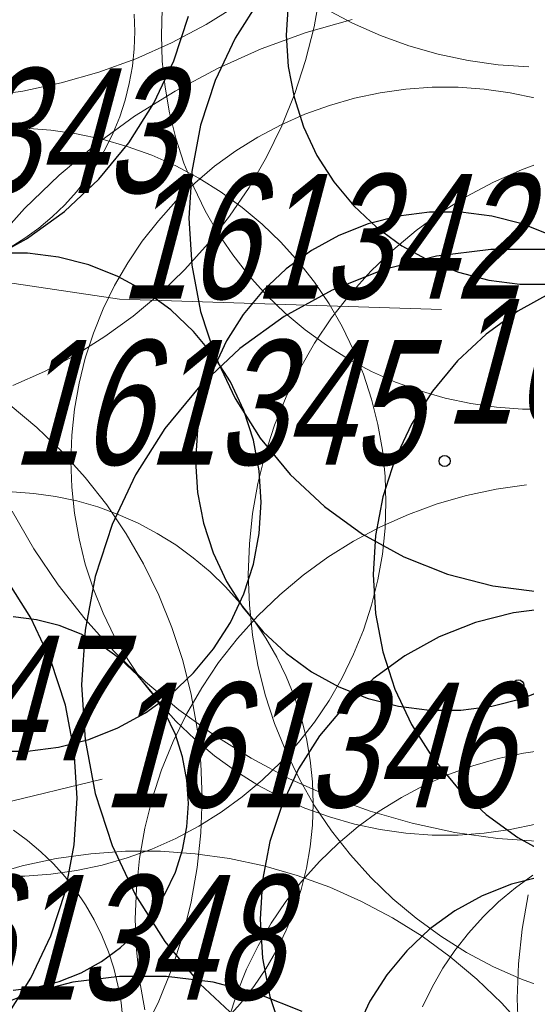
# Model space of a CAD drawing. Header units: metres. Extents: x 7419449 to 7420144, y 5549519 to 5549653.
# Tile 13 of 67: x 7419472 to 7419476, y 5549546 to 5549554. Entities that reach past the tile are written whole.
import ezdxf
from ezdxf.enums import TextEntityAlignment as Align

# ---------------------------------------------------------------- set-up
doc = ezdxf.new("R2010")
doc.units = ezdxf.units.M
doc.layers.add('_4_korony', color=7, linetype='Continuous', lineweight=25, true_color=0x7aa300)
doc.layers.add('_4_NUMERY_PIKIET', color=7, linetype='Continuous', lineweight=15)
doc.layers.add('_4_SOD', color=30, linetype='Continuous', lineweight=20)
doc.layers.add('_4_PUNKT_INWENTARYZACYJNY', color=7, linetype='Continuous')
doc.styles.add('STANDARD-Working1250', font='arial.ttf', dxfattribs={"height": 2.5})

msp = doc.modelspace()

# ---------------------------------------------------------------- linework, layer by layer
at = {"layer": '_4_korony', "linetype": 'Continuous', "flags": 128}
for points in [[(7419473.782, 5549554.239), (7419473.58, 5549553.921), (7419473.42, 5549553.58), (7419473.303, 5549553.222), (7419473.233, 5549552.852), (7419473.209, 5549552.476), (7419473.233, 5549552.1), (7419473.303, 5549551.73), (7419473.42, 5549551.372), (7419473.58, 5549551.031), (7419473.782, 5549550.713), (7419474.022, 5549550.422), (7419474.297, 5549550.164), (7419474.602, 5549549.943), (7419474.932, 5549549.762), (7419475.282, 5549549.623), (7419475.647, 5549549.529), (7419476.021, 5549549.482)], [(7419474.006, 5549554.196), (7419473.99, 5549553.945), (7419474.006, 5549553.694), (7419474.053, 5549553.448), (7419474.13, 5549553.209), (7419474.237, 5549552.981), (7419474.372, 5549552.769), (7419474.532, 5549552.576), (7419474.715, 5549552.404), (7419474.918, 5549552.256), (7419475.138, 5549552.135), (7419475.372, 5549552.043), (7419475.615, 5549551.98), (7419475.864, 5549551.949), (7419476.116, 5549551.949)], [(7419467.395, 5549554.098), (7419467.512, 5549553.74), (7419467.672, 5549553.399), (7419467.874, 5549553.081), (7419468.114, 5549552.79), (7419468.389, 5549552.532), (7419468.694, 5549552.311), (7419469.024, 5549552.13), (7419469.374, 5549551.991), (7419469.739, 5549551.897), (7419470.113, 5549551.85), (7419470.489, 5549551.85), (7419470.863, 5549551.897), (7419471.228, 5549551.991), (7419471.578, 5549552.13), (7419471.908, 5549552.311), (7419472.213, 5549552.532), (7419472.488, 5549552.79), (7419472.728, 5549553.081), (7419472.93, 5549553.399), (7419473.09, 5549553.74), (7419473.207, 5549554.098)], [(7419476.116, 5549552.339), (7419475.882, 5549552.431), (7419475.639, 5549552.494), (7419475.39, 5549552.525), (7419475.138, 5549552.525), (7419474.889, 5549552.494), (7419474.646, 5549552.431), (7419474.412, 5549552.339), (7419474.192, 5549552.218), (7419473.989, 5549552.07), (7419473.806, 5549551.898), (7419473.646, 5549551.705), (7419473.511, 5549551.493), (7419473.404, 5549551.265), (7419473.327, 5549551.026), (7419473.28, 5549550.78), (7419473.264, 5549550.529), (7419473.28, 5549550.278), (7419473.327, 5549550.032), (7419473.404, 5549549.793), (7419473.511, 5549549.565), (7419473.646, 5549549.353), (7419473.806, 5549549.16), (7419473.989, 5549548.988), (7419474.192, 5549548.84), (7419474.412, 5549548.719), (7419474.646, 5549548.627), (7419474.889, 5549548.564), (7419475.138, 5549548.533), (7419475.39, 5549548.533), (7419475.639, 5549548.564), (7419475.882, 5549548.627), (7419476.116, 5549548.719)], [(7419476.07, 5549552.227), (7419475.63, 5549552.227), (7419475.194, 5549552.172), (7419474.768, 5549552.063), (7419474.36, 5549551.901), (7419473.975, 5549551.689), (7419473.619, 5549551.431), (7419473.299, 5549551.13), (7419473.018, 5549550.791), (7419472.783, 5549550.42), (7419472.596, 5549550.022), (7419472.46, 5549549.604), (7419472.378, 5549549.173), (7419472.35, 5549548.734), (7419472.378, 5549548.295), (7419472.46, 5549547.864), (7419472.596, 5549547.446), (7419472.783, 5549547.048), (7419473.018, 5549546.677), (7419473.299, 5549546.338), (7419473.619, 5549546.037)], [(7419471.664, 5549548.204), (7419471.916, 5549548.204), (7419472.165, 5549548.235), (7419472.408, 5549548.298), (7419472.642, 5549548.39), (7419472.862, 5549548.511), (7419473.065, 5549548.659), (7419473.248, 5549548.831), (7419473.408, 5549549.024), (7419473.543, 5549549.236), (7419473.65, 5549549.464), (7419473.727, 5549549.703), (7419473.774, 5549549.949), (7419473.79, 5549550.2), (7419473.774, 5549550.451), (7419473.727, 5549550.697), (7419473.65, 5549550.936), (7419473.543, 5549551.164), (7419473.408, 5549551.376), (7419473.248, 5549551.569), (7419473.065, 5549551.741), (7419472.862, 5549551.889), (7419472.642, 5549552.01), (7419472.408, 5549552.102), (7419472.165, 5549552.165), (7419471.916, 5549552.196), (7419471.664, 5549552.196)], [(7419476.122, 5549551.883), (7419475.846, 5549551.732), (7419475.592, 5549551.547), (7419475.364, 5549551.332), (7419475.163, 5549551.09), (7419474.995, 5549550.825), (7419474.862, 5549550.541), (7419474.765, 5549550.243), (7419474.706, 5549549.934), (7419474.686, 5549549.621), (7419474.706, 5549549.308), (7419474.765, 5549548.999), (7419474.862, 5549548.701), (7419474.995, 5549548.417), (7419475.163, 5549548.152), (7419475.364, 5549547.91), (7419475.592, 5549547.695), (7419475.846, 5549547.51), (7419476.122, 5549547.359)], [(7419471.743, 5549546.064), (7419471.945, 5549546.382), (7419472.105, 5549546.723), (7419472.222, 5549547.081), (7419472.292, 5549547.451), (7419472.316, 5549547.827), (7419472.292, 5549548.203), (7419472.222, 5549548.573), (7419472.105, 5549548.931), (7419471.945, 5549549.272), (7419471.743, 5549549.59)], [(7419476.124, 5549549.352), (7419475.813, 5549549.313), (7419475.508, 5549549.235), (7419475.217, 5549549.119), (7419474.941, 5549548.968), (7419474.687, 5549548.783), (7419474.459, 5549548.568), (7419474.258, 5549548.326), (7419474.09, 5549548.061), (7419473.957, 5549547.777), (7419473.86, 5549547.479), (7419473.801, 5549547.17), (7419473.781, 5549546.857), (7419473.801, 5549546.544), (7419473.86, 5549546.235), (7419473.957, 5549545.937)], [(7419471.801, 5549546.287), (7419471.988, 5549546.311), (7419472.171, 5549546.357), (7419472.346, 5549546.427), (7419472.511, 5549546.518), (7419472.663, 5549546.628), (7419472.8, 5549546.757), (7419472.921, 5549546.902), (7419473.021, 5549547.061), (7419473.102, 5549547.232), (7419473.16, 5549547.411), (7419473.195, 5549547.596), (7419473.207, 5549547.784), (7419473.195, 5549547.972), (7419473.16, 5549548.157), (7419473.102, 5549548.336), (7419473.021, 5549548.507), (7419472.921, 5549548.666), (7419472.8, 5549548.811), (7419472.663, 5549548.94), (7419472.511, 5549549.05), (7419472.346, 5549549.141), (7419472.171, 5549549.211), (7419471.988, 5549549.257), (7419471.801, 5549549.281)], [(7419476.039, 5549547.199), (7419475.796, 5549547.136), (7419475.562, 5549547.044), (7419475.342, 5549546.923), (7419475.139, 5549546.775), (7419474.956, 5549546.603), (7419474.796, 5549546.41), (7419474.661, 5549546.198), (7419474.554, 5549545.97), (7419474.477, 5549545.731), (7419474.43, 5549545.485), (7419474.414, 5549545.234), (7419474.43, 5549544.983), (7419474.477, 5549544.737), (7419474.554, 5549544.498), (7419474.661, 5549544.27), (7419474.796, 5549544.058), (7419474.956, 5549543.865), (7419475.139, 5549543.693), (7419475.342, 5549543.545), (7419475.562, 5549543.424), (7419475.796, 5549543.332), (7419476.039, 5549543.269)], [(7419474.119, 5549546.117), (7419473.769, 5549546.256), (7419473.404, 5549546.35), (7419473.03, 5549546.397), (7419472.654, 5549546.397), (7419472.28, 5549546.35), (7419471.915, 5549546.256), (7419471.565, 5549546.117)]]:
    msp.add_lwpolyline(points, dxfattribs=at)
at = {"layer": '_4_NUMERY_PIKIET'}
for points in [[(7419469.15, 5549552.35), (7419472.6545, 5549551.8265), (7419475.2337, 5549551.7461)], [(7419471.7, 5549547.78), (7419472.5145, 5549547.9793)]]:
    msp.add_lwpolyline(points, dxfattribs=at)
at = {"layer": '_4_PUNKT_INWENTARYZACYJNY'}
for centre in [(7419475.26, 5549550.53), (7419475.85, 5549548.73)]:
    msp.add_circle(centre, 0.045, dxfattribs=at)
at = {"layer": '_4_SOD', "flags": 128}
for points in [[(7419471.799, 5549551.135), (7419472.054, 5549551.249), (7419472.301, 5549551.38), (7419472.538, 5549551.528), (7419472.764, 5549551.692), (7419472.978, 5549551.871), (7419473.178, 5549552.065), (7419473.365, 5549552.273), (7419473.537, 5549552.493), (7419473.693, 5549552.724), (7419473.833, 5549552.966), (7419473.955, 5549553.217), (7419474.06, 5549553.476), (7419474.146, 5549553.741), (7419474.214, 5549554.012), (7419474.262, 5549554.287)], [(7419468.583, 5549554.197), (7419468.849, 5549554.031), (7419469.126, 5549553.883), (7419469.413, 5549553.756), (7419469.708, 5549553.648), (7419470.01, 5549553.562), (7419470.318, 5549553.496), (7419470.629, 5549553.453), (7419470.942, 5549553.431), (7419471.256, 5549553.431), (7419471.569, 5549553.453), (7419471.88, 5549553.496), (7419472.188, 5549553.562), (7419472.49, 5549553.648), (7419472.785, 5549553.756), (7419473.072, 5549553.883), (7419473.349, 5549554.031), (7419473.615, 5549554.197)], [(7419471.777, 5549552.242), (7419471.895, 5549552.316), (7419472.008, 5549552.398), (7419472.115, 5549552.488), (7419472.216, 5549552.585), (7419472.309, 5549552.688), (7419472.395, 5549552.798), (7419472.473, 5549552.914), (7419472.543, 5549553.035), (7419472.604, 5549553.161), (7419472.656, 5549553.29), (7419472.7, 5549553.423), (7419472.733, 5549553.558), (7419472.758, 5549553.696), (7419472.772, 5549553.834), (7419472.777, 5549553.974), (7419472.772, 5549554.114)], [(7419472.997, 5549554.154), (7419472.99, 5549553.945), (7419472.997, 5549553.736), (7419473.019, 5549553.527), (7419473.056, 5549553.321), (7419473.106, 5549553.118), (7419473.171, 5549552.919), (7419473.249, 5549552.725), (7419473.341, 5549552.537), (7419473.446, 5549552.355), (7419473.563, 5549552.182), (7419473.692, 5549552.017), (7419473.832, 5549551.861), (7419473.983, 5549551.716), (7419474.143, 5549551.581), (7419474.312, 5549551.458), (7419474.49, 5549551.347), (7419474.675, 5549551.249), (7419474.866, 5549551.163), (7419475.063, 5549551.092), (7419475.264, 5549551.034), (7419475.469, 5549550.991), (7419475.676, 5549550.961), (7419475.885, 5549550.947), (7419476.095, 5549550.947)], [(7419474.306, 5549554.157), (7419474.522, 5549554.042), (7419474.745, 5549553.943), (7419474.974, 5549553.859), (7419475.209, 5549553.792), (7419475.448, 5549553.741), (7419475.69, 5549553.707), (7419475.934, 5549553.69)], [(7419474.519, 5549554.071), (7419474.15, 5549553.965), (7419473.79, 5549553.834), (7419473.439, 5549553.677), (7419473.1, 5549553.497), (7419472.774, 5549553.294), (7419472.464, 5549553.068), (7419472.17, 5549552.821), (7419471.894, 5549552.555), (7419471.637, 5549552.269)], [(7419475.99, 5549553.44), (7419475.785, 5549553.483), (7419475.578, 5549553.513), (7419475.369, 5549553.527), (7419475.159, 5549553.527), (7419474.95, 5549553.513), (7419474.743, 5549553.483), (7419474.538, 5549553.44), (7419474.337, 5549553.382), (7419474.14, 5549553.311), (7419473.949, 5549553.225), (7419473.764, 5549553.127), (7419473.586, 5549553.016), (7419473.417, 5549552.893), (7419473.257, 5549552.758), (7419473.106, 5549552.613), (7419472.966, 5549552.457), (7419472.837, 5549552.292), (7419472.72, 5549552.119), (7419472.615, 5549551.937), (7419472.523, 5549551.749), (7419472.445, 5549551.555), (7419472.38, 5549551.356), (7419472.33, 5549551.153), (7419472.293, 5549550.947), (7419472.271, 5549550.738), (7419472.264, 5549550.529), (7419472.271, 5549550.32), (7419472.293, 5549550.111), (7419472.33, 5549549.905), (7419472.38, 5549549.702), (7419472.445, 5549549.503), (7419472.523, 5549549.309), (7419472.615, 5549549.121), (7419472.72, 5549548.939), (7419472.837, 5549548.766), (7419472.966, 5549548.601), (7419473.106, 5549548.445), (7419473.257, 5549548.3), (7419473.417, 5549548.165), (7419473.586, 5549548.042), (7419473.764, 5549547.931), (7419473.949, 5549547.833), (7419474.14, 5549547.747), (7419474.337, 5549547.676), (7419474.538, 5549547.618), (7419474.743, 5549547.575), (7419474.95, 5549547.545), (7419475.159, 5549547.531), (7419475.369, 5549547.531), (7419475.578, 5549547.545), (7419475.785, 5549547.575), (7419475.99, 5549547.618)], [(7419471.685, 5549547.202), (7419471.895, 5549547.202), (7419472.104, 5549547.216), (7419472.311, 5549547.246), (7419472.516, 5549547.289), (7419472.717, 5549547.347), (7419472.914, 5549547.418), (7419473.105, 5549547.504), (7419473.29, 5549547.602), (7419473.468, 5549547.713), (7419473.637, 5549547.836), (7419473.797, 5549547.971), (7419473.948, 5549548.116), (7419474.088, 5549548.272), (7419474.217, 5549548.437), (7419474.334, 5549548.61), (7419474.439, 5549548.792), (7419474.531, 5549548.98), (7419474.609, 5549549.174), (7419474.674, 5549549.373), (7419474.724, 5549549.576), (7419474.761, 5549549.782), (7419474.783, 5549549.991), (7419474.79, 5549550.2), (7419474.783, 5549550.409), (7419474.761, 5549550.618), (7419474.724, 5549550.824), (7419474.674, 5549551.027), (7419474.609, 5549551.226), (7419474.531, 5549551.42), (7419474.439, 5549551.608), (7419474.334, 5549551.79), (7419474.217, 5549551.963), (7419474.088, 5549552.128), (7419473.948, 5549552.284), (7419473.797, 5549552.429), (7419473.637, 5549552.564), (7419473.468, 5549552.687), (7419473.29, 5549552.798), (7419473.105, 5549552.896), (7419472.914, 5549552.982), (7419472.717, 5549553.053), (7419472.516, 5549553.111), (7419472.311, 5549553.154), (7419472.104, 5549553.184), (7419471.895, 5549553.198), (7419471.685, 5549553.198)], [(7419476.104, 5549552.95), (7419475.875, 5549552.866), (7419475.652, 5549552.767), (7419475.436, 5549552.652), (7419475.229, 5549552.523), (7419475.031, 5549552.379), (7419474.844, 5549552.222), (7419474.668, 5549552.052), (7419474.505, 5549551.871), (7419474.354, 5549551.678), (7419474.218, 5549551.476), (7419474.096, 5549551.264), (7419473.989, 5549551.045), (7419473.897, 5549550.818), (7419473.822, 5549550.586), (7419473.762, 5549550.349), (7419473.72, 5549550.108), (7419473.695, 5549549.865), (7419473.686, 5549549.621), (7419473.695, 5549549.377), (7419473.72, 5549549.134), (7419473.762, 5549548.893), (7419473.822, 5549548.656), (7419473.897, 5549548.424), (7419473.989, 5549548.197), (7419474.096, 5549547.978), (7419474.218, 5549547.766), (7419474.354, 5549547.564), (7419474.505, 5549547.371), (7419474.668, 5549547.19), (7419474.844, 5549547.02), (7419475.031, 5549546.863), (7419475.229, 5549546.719), (7419475.436, 5549546.59), (7419475.652, 5549546.475), (7419475.875, 5549546.376), (7419476.104, 5549546.292)], [(7419472.848, 5549545.949), (7419472.97, 5549546.2), (7419473.075, 5549546.459), (7419473.161, 5549546.724), (7419473.229, 5549546.995), (7419473.277, 5549547.27), (7419473.306, 5549547.548), (7419473.316, 5549547.827), (7419473.306, 5549548.106), (7419473.277, 5549548.384), (7419473.229, 5549548.659), (7419473.161, 5549548.93), (7419473.075, 5549549.195), (7419472.97, 5549549.454), (7419472.848, 5549549.705), (7419472.708, 5549549.947), (7419472.552, 5549550.178), (7419472.38, 5549550.398), (7419472.193, 5549550.606), (7419471.993, 5549550.8), (7419471.779, 5549550.979)], [(7419475.915, 5549550.338), (7419475.673, 5549550.304), (7419475.434, 5549550.253), (7419475.199, 5549550.186), (7419474.97, 5549550.102), (7419474.747, 5549550.003), (7419474.531, 5549549.888), (7419474.324, 5549549.759), (7419474.126, 5549549.615), (7419473.939, 5549549.458), (7419473.763, 5549549.288), (7419473.6, 5549549.107), (7419473.449, 5549548.914), (7419473.313, 5549548.712), (7419473.191, 5549548.5), (7419473.084, 5549548.281), (7419472.992, 5549548.054), (7419472.917, 5549547.822), (7419472.857, 5549547.585), (7419472.815, 5549547.344), (7419472.79, 5549547.101), (7419472.781, 5549546.857), (7419472.79, 5549546.613), (7419472.815, 5549546.37), (7419472.857, 5549546.129)], [(7419473.505, 5549546.047), (7419473.622, 5549546.177), (7419473.73, 5549546.315), (7419473.827, 5549546.459), (7419473.914, 5549546.61), (7419473.991, 5549546.767), (7419474.056, 5549546.929), (7419474.11, 5549547.095), (7419474.152, 5549547.264), (7419474.183, 5549547.436), (7419474.201, 5549547.61), (7419474.207, 5549547.784), (7419474.201, 5549547.958), (7419474.183, 5549548.132), (7419474.152, 5549548.304), (7419474.11, 5549548.473), (7419474.056, 5549548.639), (7419473.991, 5549548.801), (7419473.914, 5549548.958), (7419473.827, 5549549.109), (7419473.73, 5549549.253), (7419473.622, 5549549.391), (7419473.505, 5549549.521), (7419473.38, 5549549.642), (7419473.246, 5549549.754), (7419473.105, 5549549.857), (7419472.957, 5549549.949), (7419472.803, 5549550.031), (7419472.644, 5549550.102), (7419472.48, 5549550.162), (7419472.312, 5549550.21), (7419472.141, 5549550.246), (7419471.968, 5549550.27), (7419471.794, 5549550.282)], [(7419471.794, 5549550.129), (7419471.969, 5549549.826), (7419472.164, 5549549.537), (7419472.379, 5549549.262), (7419472.612, 5549549.003), (7419472.863, 5549548.76), (7419473.131, 5549548.536), (7419473.413, 5549548.331), (7419473.709, 5549548.146), (7419474.017, 5549547.982), (7419474.336, 5549547.84), (7419474.664, 5549547.721), (7419474.999, 5549547.625), (7419475.341, 5549547.552), (7419475.686, 5549547.503), (7419476.035, 5549547.479)], [(7419476.1, 5549548.218), (7419475.893, 5549548.188), (7419475.688, 5549548.145), (7419475.487, 5549548.087), (7419475.29, 5549548.016), (7419475.099, 5549547.93), (7419474.914, 5549547.832), (7419474.736, 5549547.721), (7419474.567, 5549547.598), (7419474.407, 5549547.463), (7419474.256, 5549547.318), (7419474.116, 5549547.162), (7419473.987, 5549546.997), (7419473.87, 5549546.824), (7419473.765, 5549546.642), (7419473.673, 5549546.454), (7419473.595, 5549546.26), (7419473.53, 5549546.061)], [(7419472.681, 5549546.051), (7419472.667, 5549546.189), (7419472.642, 5549546.327), (7419472.609, 5549546.462), (7419472.565, 5549546.595), (7419472.513, 5549546.724), (7419472.452, 5549546.85), (7419472.382, 5549546.971), (7419472.304, 5549547.087), (7419472.218, 5549547.197), (7419472.125, 5549547.3), (7419472.024, 5549547.397), (7419471.917, 5549547.487), (7419471.804, 5549547.569)], [(7419475.906, 5549545.974), (7419475.719, 5549546.182), (7419475.519, 5549546.376), (7419475.305, 5549546.555), (7419475.079, 5549546.719), (7419474.842, 5549546.867), (7419474.595, 5549546.998), (7419474.34, 5549547.112), (7419474.078, 5549547.207), (7419473.81, 5549547.284), (7419473.537, 5549547.342), (7419473.26, 5549547.381), (7419472.982, 5549547.401), (7419472.702, 5549547.401), (7419472.424, 5549547.381), (7419472.147, 5549547.342), (7419471.874, 5549547.284), (7419471.606, 5549547.207)], [(7419475.968, 5549547.21), (7419475.827, 5549547.107), (7419475.693, 5549546.995), (7419475.568, 5549546.874), (7419475.451, 5549546.744), (7419475.343, 5549546.606), (7419475.246, 5549546.462), (7419475.159, 5549546.311), (7419475.082, 5549546.154)], [(7419475.929, 5549547.052), (7419475.881, 5549546.777), (7419475.852, 5549546.499), (7419475.842, 5549546.22), (7419475.852, 5549545.941), (7419475.881, 5549545.663), (7419475.929, 5549545.388)]]:
    msp.add_lwpolyline(points, dxfattribs=at)

# ---------------------------------------------------------------- texts
at = {"layer": '_4_NUMERY_PIKIET', "style": 'STANDARD-Working1250', "oblique": 15, "width": 0.7}
for s, p in [('161343', (7419469.81, 5549552.38)), ('161342', (7419472.6545, 5549551.5305)), ('161328', (7419475.26, 5549550.53)), ('161345', (7419471.79, 5549550.2)), ('161347', (7419469.31, 5549547.83)), ('161346', (7419472.5145, 5549547.4537)), ('161348', (7419470.68, 5549545.91))]:
    msp.add_text(s, height=1, dxfattribs=at).set_placement(p, align=Align.BOTTOM_LEFT)

doc.saveas('drawing.dxf')
